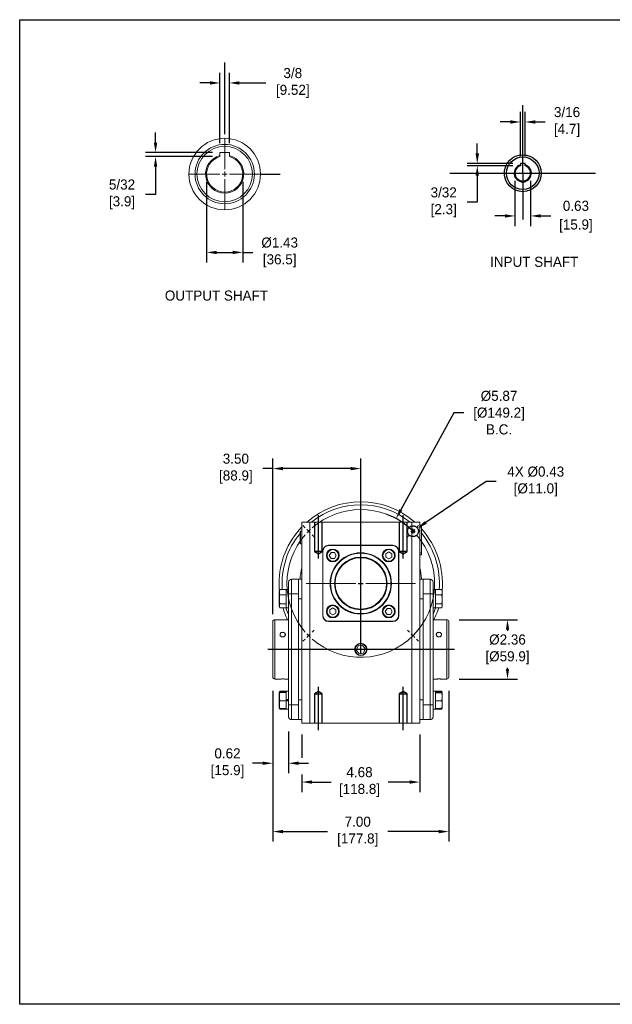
# Model space of a CAD drawing. Header units: inches. Extents: x 443.4 to 496, y 31.6 to 70.7.
# Tile 1 of 3: x 443.4 to 467, y 31.6 to 70.7. Entities that reach past the tile are written whole.
import ezdxf

# ---------------------------------------------------------------- set-up
doc = ezdxf.new("R2010")
doc.units = ezdxf.units.IN
doc.header["$MEASUREMENT"] = 0
doc.linetypes.add('CENTERX2', pattern=[20.32, 12.7, -2.54, 2.54, -2.54])
doc.linetypes.add('HIDDEN', pattern=[1.905, 1.27, -0.635])
for name, color, linetype in [('CENTER', 40, 'CENTERX2'), ('HIDDEN', 102, 'HIDDEN'), ('Text', 140, 'Continuous')]:
    doc.layers.add(name, color=color, linetype=linetype)
doc.layers.add('DIMENSIONS', color=140, linetype='Continuous', lineweight=15)
doc.dimstyles.get("Standard").update_dxf_attribs({"dimtxt": 0.4, "dimasz": 0.4, "dimexe": 0.4, "dimexo": 0.3, "dimgap": 0.2, "dimtad": 0, "dimtih": 1, "dimtoh": 1, "dimzin": 0, "dimdsep": 46, "dimtxsty": 'Standard', "dimcen": 0.09, "dimadec": 0, "dimazin": 0, "dimtfac": 1, "dimtofl": 0, "dimtmove": 0, "dimatfit": 3, "dimfxl": 0, "dimtolj": 1, "dimtzin": 0, "dimarcsym": 0})

# ---------------------------------------------------------------- blocks, each defined once
blk = doc.blocks.new('SW_CENTERMARKSYMBOL_1')
at = {"layer": 'DIMENSIONS', "color": 0}
for p, q in [((0, 1.43), (0, 9.43)), ((-1.43, 0), (-9.43, 0)), ((0, 0), (-0.71, 0)), ((0, 0), (0, 0.71)), ((0, 0), (0, -0.71)), ((0, 0), (0.71, 0)), ((1.43, 0), (9.43, 0)), ((0, -1.43), (0, -9.43))]:
    blk.add_line(p, q, dxfattribs=at)
blk = doc.blocks.new('SW_CENTERMARKSYMBOL_2')
at = {"layer": 'DIMENSIONS', "color": 0}
for p, q in [((-31.16, 1.01), (-31.76, 1.62)), ((-30.15, 0), (-30.65, 0.51)), ((-30.15, 0), (-29.64, -0.5)), ((-15.07, -13.64), (-15.07, 0.71)), ((0, 0), (-0.51, -0.51)), ((0, 0), (0.51, 0.51)), ((1.01, 1.01), (1.62, 1.62)), ((-29.14, -1.01), (-28.53, -1.62)), ((-1.01, -1.01), (-1.62, -1.62)), ((-16.5, -15.07), (-30.86, -15.07)), ((-15.07, -15.07), (-15.79, -15.07)), ((-15.07, -15.07), (-15.07, -14.36)), ((-15.07, -15.07), (-15.07, -15.79)), ((-15.07, -15.07), (-14.36, -15.07)), ((-15.07, -16.5), (-15.07, -30.86)), ((-13.65, -15.07), (0.71, -15.07)), ((-31.16, -31.16), (-31.76, -31.76)), ((-30.15, -30.15), (-30.65, -30.65)), ((-30.15, -30.15), (-29.64, -29.64)), ((-29.14, -29.14), (-28.53, -28.53)), ((-1.01, -29.14), (-1.62, -28.53)), ((0, -30.15), (-0.5, -29.64)), ((0, -30.15), (0.51, -30.65)), ((1.01, -31.16), (1.62, -31.76))]:
    blk.add_line(p, q, dxfattribs=at)
for start, end in [(48.8387, 131.1594), (134.999, 136.9189), (133.0792, 134.999), (44.999, 46.9189), (138.8387, 221.1613), (228.8406, 41.1594), (43.0792, 44.999), (223.0811, 225.001), (225.001, 226.9208), (308.8578, 311.1615), (313.0812, 315.001), (315.001, 316.9207), (318.8405, 321.1441)]:
    blk.add_arc((-15.07, -15.07), 21.32, start, end, dxfattribs=at)
blk = doc.blocks.new('SW_CENTERMARKSYMBOL_3')
at = {"layer": 'DIMENSIONS', "color": 0}
for p, q in [((0, 1.43), (0, 10.33)), ((-1.43, 0), (-10.33, 0)), ((0, 0), (-0.71, 0)), ((0, 0), (0, 0.71)), ((0, 0), (0, -0.71)), ((0, 0), (0.71, 0)), ((1.43, 0), (10.33, 0)), ((0, -1.43), (0, -10.33))]:
    blk.add_line(p, q, dxfattribs=at)
blk = doc.blocks.new('*D17')
at = {"layer": 'Defpoints', "color": 0}
for p in [(453.491, 44.317), (460.486, 44.317), (460.486, 38.423)]:
    blk.add_point(p, dxfattribs=at)
at = {"layer": 'DIMENSIONS', "color": 0, "lineweight": -2}
for p, q in [((453.491, 44.017), (453.491, 38.023)), ((460.486, 44.017), (460.486, 38.023)), ((453.891, 38.423), (455.667, 38.423)), ((460.086, 38.423), (458.067, 38.423))]:
    blk.add_line(p, q, dxfattribs=at)
at = {"layer": 'DIMENSIONS', "color": 0}
for points in [[(453.891, 38.489), (453.891, 38.356), (453.491, 38.423)], [(460.086, 38.489), (460.086, 38.356), (460.486, 38.423)]]:
    blk.add_solid(points, dxfattribs=at)
at = {"layer": 'DIMENSIONS', "color": 0, "insert": (456.867, 38.423), "char_height": 0.4, "attachment_point": 5}
blk.add_mtext('\\A1;7.00\\P[177.8]', dxfattribs=at)
blk = doc.blocks.new('*D18')
at = {"layer": 'Defpoints', "color": 0}
for p in [(454.648, 42.58), (459.33, 42.58), (459.33, 40.392)]:
    blk.add_point(p, dxfattribs=at)
at = {"layer": 'DIMENSIONS', "color": 0, "lineweight": -2}
for p, q in [((454.648, 42.28), (454.648, 41.355)), ((459.33, 42.28), (459.33, 39.992)), ((454.648, 40.698), (454.648, 39.992)), ((455.048, 40.392), (455.805, 40.392)), ((458.93, 40.392), (458.072, 40.392))]:
    blk.add_line(p, q, dxfattribs=at)
at = {"layer": 'DIMENSIONS', "color": 0}
for points in [[(455.048, 40.459), (455.048, 40.325), (454.648, 40.392)], [(458.93, 40.459), (458.93, 40.325), (459.33, 40.392)]]:
    blk.add_solid(points, dxfattribs=at)
at = {"layer": 'DIMENSIONS', "color": 0, "insert": (456.938, 40.392), "char_height": 0.4, "attachment_point": 5}
blk.add_mtext('\\A1;4.68\\P[118.8]', dxfattribs=at)
blk = doc.blocks.new('*D20')
at = {"layer": 'Defpoints', "color": 0}
for p in [(453.491, 52.855), (453.491, 46.768), (456.989, 45.189)]:
    blk.add_point(p, dxfattribs=at)
at = {"layer": 'DIMENSIONS', "color": 0, "lineweight": -2}
for p, q in [((453.491, 47.068), (453.491, 53.255)), ((456.989, 45.489), (456.989, 53.255)), ((453.491, 52.855), (453.091, 52.855)), ((456.589, 52.855), (453.891, 52.855))]:
    blk.add_line(p, q, dxfattribs=at)
at = {"layer": 'DIMENSIONS', "color": 0}
for points in [[(453.891, 52.921), (453.891, 52.788), (453.491, 52.855)], [(456.589, 52.921), (456.589, 52.788), (456.989, 52.855)]]:
    blk.add_solid(points, dxfattribs=at)
at = {"layer": 'DIMENSIONS', "color": 0, "insert": (452.024, 52.855), "char_height": 0.4, "attachment_point": 5}
blk.add_mtext('\\A1;3.50\\P[88.9]', dxfattribs=at)
blk = doc.blocks.new('*D21')
at = {"layer": 'Defpoints', "color": 0}
for p in [(453.491, 44.3), (454.117, 42.703), (454.117, 41.14)]:
    blk.add_point(p, dxfattribs=at)
at = {"layer": 'DIMENSIONS', "color": 0, "lineweight": -2}
for p, q in [((453.491, 44), (453.491, 40.74)), ((454.117, 42.403), (454.117, 40.74)), ((453.091, 41.14), (452.691, 41.14)), ((454.517, 41.14), (454.917, 41.14))]:
    blk.add_line(p, q, dxfattribs=at)
at = {"layer": 'DIMENSIONS', "color": 0}
for points in [[(453.091, 41.207), (453.091, 41.074), (453.491, 41.14)], [(454.517, 41.207), (454.517, 41.074), (454.117, 41.14)]]:
    blk.add_solid(points, dxfattribs=at)
at = {"layer": 'DIMENSIONS', "color": 0, "insert": (451.691, 41.14), "char_height": 0.4, "attachment_point": 5}
blk.add_mtext('\\A1;0.62\\P[15.9]', dxfattribs=at)
blk = doc.blocks.new('*D22')
at = {"layer": 'Defpoints', "color": 0}
for p in [(460.602, 46.846), (460.602, 44.486), (462.82, 44.486)]:
    blk.add_point(p, dxfattribs=at)
at = {"layer": 'DIMENSIONS', "color": 0, "lineweight": -2}
for p, q in [((460.902, 46.846), (463.22, 46.846)), ((462.82, 46.446), (462.82, 46.399)), ((462.82, 44.886), (462.82, 44.933)), ((460.902, 44.486), (463.22, 44.486))]:
    blk.add_line(p, q, dxfattribs=at)
at = {"layer": 'DIMENSIONS', "color": 0}
for points in [[(462.753, 46.446), (462.887, 46.446), (462.82, 46.846)], [(462.753, 44.886), (462.887, 44.886), (462.82, 44.486)]]:
    blk.add_solid(points, dxfattribs=at)
at = {"layer": 'DIMENSIONS', "color": 0, "insert": (462.82, 45.666), "char_height": 0.4, "attachment_point": 5}
blk.add_mtext('\\A1;%%C2.36\\P[%%C59.9]', dxfattribs=at)
blk = doc.blocks.new('*D23')
at = {"layer": 'Defpoints', "color": 0}
for p in [(458.885, 50.243), (459.243, 50.486)]:
    blk.add_point(p, dxfattribs=at)
at = {"layer": 'DIMENSIONS', "color": 0, "lineweight": -2}
for p, q in [((461.976, 52.342), (459.574, 50.711)), ((462.376, 52.342), (461.976, 52.342)), ((458.974, 50.365), (459.154, 50.365)), ((459.064, 50.275), (459.064, 50.455))]:
    blk.add_line(p, q, dxfattribs=at)
at = {"layer": 'DIMENSIONS', "color": 0}
blk.add_solid([(459.537, 50.766), (459.612, 50.656), (459.243, 50.486)], dxfattribs=at)
at = {"layer": 'DIMENSIONS', "color": 0, "insert": (463.943, 52.342), "char_height": 0.4, "attachment_point": 5}
blk.add_mtext('\\A1;4X %%C0.43\\P[%%C11.0]', dxfattribs=at)
blk = doc.blocks.new('*D24')
at = {"layer": 'Defpoints', "color": 0}
for p in [(458.392, 50.867), (455.585, 45.711)]:
    blk.add_point(p, dxfattribs=at)
at = {"layer": 'DIMENSIONS', "color": 0, "lineweight": -2}
for p, q in [((460.684, 55.078), (458.583, 51.219)), ((461.084, 55.078), (460.684, 55.078)), ((456.899, 48.289), (457.079, 48.289)), ((456.989, 48.199), (456.989, 48.379))]:
    blk.add_line(p, q, dxfattribs=at)
blk.add_arc((456.989, 48.289), 2.935, 47.0151, 69.2503, dxfattribs=at)
at = {"layer": 'DIMENSIONS', "color": 0}
blk.add_solid([(458.524, 51.25), (458.642, 51.187), (458.392, 50.867)], dxfattribs=at)
at = {"layer": 'DIMENSIONS', "color": 0, "insert": (462.484, 55.078), "char_height": 0.4, "attachment_point": 5}
blk.add_mtext('\\A1;%%C5.87\\P[%%C149.2]\\PB.C.', dxfattribs=at)
blk = doc.blocks.new('*D25')
at = {"layer": 'Defpoints', "color": 0}
for p in [(450.862, 64.556), (452.299, 64.556), (452.299, 61.449)]:
    blk.add_point(p, dxfattribs=at)
at = {"layer": 'DIMENSIONS', "color": 0, "lineweight": -2}
for p, q in [((450.862, 64.256), (450.862, 61.049)), ((452.299, 64.256), (452.299, 61.049)), ((451.262, 61.449), (451.899, 61.449)), ((452.299, 61.449), (452.699, 61.449))]:
    blk.add_line(p, q, dxfattribs=at)
at = {"layer": 'DIMENSIONS', "color": 0}
for points in [[(451.262, 61.516), (451.262, 61.383), (450.862, 61.449)], [(451.899, 61.516), (451.899, 61.383), (452.299, 61.449)]]:
    blk.add_solid(points, dxfattribs=at)
at = {"layer": 'DIMENSIONS', "color": 0, "insert": (453.765, 61.449), "char_height": 0.4, "attachment_point": 5}
blk.add_mtext('\\A1;%%C1.43\\P[36.5]', dxfattribs=at)
blk = doc.blocks.new('*D26')
at = {"layer": 'Defpoints', "color": 0}
for p in [(451.768, 68.188), (451.393, 65.491), (451.768, 65.491)]:
    blk.add_point(p, dxfattribs=at)
at = {"layer": 'DIMENSIONS', "color": 0, "lineweight": -2}
for p, q in [((451.393, 65.791), (451.393, 68.588)), ((451.768, 65.791), (451.768, 68.588)), ((450.993, 68.188), (450.593, 68.188)), ((452.168, 68.188), (453.219, 68.188))]:
    blk.add_line(p, q, dxfattribs=at)
at = {"layer": 'DIMENSIONS', "color": 0}
for points in [[(450.993, 68.254), (450.993, 68.121), (451.393, 68.188)], [(452.168, 68.254), (452.168, 68.121), (451.768, 68.188)]]:
    blk.add_solid(points, dxfattribs=at)
at = {"layer": 'DIMENSIONS', "color": 0, "insert": (454.286, 68.188), "char_height": 0.4, "attachment_point": 5}
blk.add_mtext('\\A1;3/8\\P[9.52]', dxfattribs=at)
blk = doc.blocks.new('*D27')
at = {"layer": 'Defpoints', "color": 0}
for p in [(451.393, 65.42), (448.832, 65.258), (451.393, 65.258)]:
    blk.add_point(p, dxfattribs=at)
at = {"layer": 'Text', "color": 0, "lineweight": -2}
for p, q in [((448.832, 65.82), (448.832, 66.22)), ((451.093, 65.42), (448.432, 65.42)), ((451.093, 65.258), (448.432, 65.258)), ((448.832, 64.858), (448.832, 63.756)), ((448.832, 63.756), (448.432, 63.756))]:
    blk.add_line(p, q, dxfattribs=at)
at = {"layer": 'Text', "color": 0}
for points in [[(448.765, 65.82), (448.899, 65.82), (448.832, 65.42)], [(448.765, 64.858), (448.899, 64.858), (448.832, 65.258)]]:
    blk.add_solid(points, dxfattribs=at)
at = {"layer": 'Text', "color": 0, "insert": (447.499, 63.756), "char_height": 0.4, "attachment_point": 5}
blk.add_mtext('\\A1;5/32\\P[3.9]', dxfattribs=at)
blk = doc.blocks.new('*D28')
at = {"layer": 'Defpoints', "color": 0}
for p in [(463.521, 66.636), (463.334, 64.983), (463.521, 64.983)]:
    blk.add_point(p, dxfattribs=at)
at = {"layer": 'DIMENSIONS', "color": 0, "lineweight": -2}
for p, q in [((463.334, 65.283), (463.334, 67.036)), ((463.521, 65.283), (463.521, 67.036)), ((462.934, 66.636), (462.534, 66.636)), ((463.921, 66.636), (464.321, 66.636))]:
    blk.add_line(p, q, dxfattribs=at)
at = {"layer": 'DIMENSIONS', "color": 0}
for points in [[(462.934, 66.703), (462.934, 66.57), (463.334, 66.636)], [(463.921, 66.703), (463.921, 66.57), (463.521, 66.636)]]:
    blk.add_solid(points, dxfattribs=at)
at = {"layer": 'DIMENSIONS', "color": 0, "insert": (465.187, 66.636), "char_height": 0.4, "attachment_point": 5}
blk.add_mtext('\\A1;3/16\\P[4.7]', dxfattribs=at)
blk = doc.blocks.new('*D29')
at = {"layer": 'Defpoints', "color": 0}
for p in [(461.619, 64.896), (463.334, 64.983), (463.334, 64.896)]:
    blk.add_point(p, dxfattribs=at)
at = {"layer": 'DIMENSIONS', "color": 0, "lineweight": -2}
for p, q in [((461.619, 65.383), (461.619, 65.783)), ((463.034, 64.983), (461.219, 64.983)), ((463.034, 64.896), (461.219, 64.896)), ((461.619, 64.496), (461.619, 63.443)), ((461.619, 63.443), (461.219, 63.443))]:
    blk.add_line(p, q, dxfattribs=at)
at = {"layer": 'DIMENSIONS', "color": 0}
for points in [[(461.552, 65.383), (461.685, 65.383), (461.619, 64.983)], [(461.552, 64.496), (461.685, 64.496), (461.619, 64.896)]]:
    blk.add_solid(points, dxfattribs=at)
at = {"layer": 'DIMENSIONS', "color": 0, "insert": (460.285, 63.443), "char_height": 0.4, "attachment_point": 5}
blk.add_mtext('\\A1;3/32\\P[2.3]', dxfattribs=at)
blk = doc.blocks.new('*D30')
at = {"layer": 'Defpoints', "color": 0}
for p in [(463.115, 64.598), (463.74, 64.598), (463.74, 62.9)]:
    blk.add_point(p, dxfattribs=at)
at = {"layer": 'DIMENSIONS', "color": 0, "lineweight": -2}
for p, q in [((463.115, 64.298), (463.115, 62.5)), ((463.74, 64.298), (463.74, 62.5)), ((462.715, 62.9), (462.315, 62.9)), ((464.14, 62.9), (464.54, 62.9))]:
    blk.add_line(p, q, dxfattribs=at)
at = {"layer": 'DIMENSIONS', "color": 0}
for points in [[(462.715, 62.966), (462.715, 62.833), (463.115, 62.9)], [(464.14, 62.966), (464.14, 62.833), (463.74, 62.9)]]:
    blk.add_solid(points, dxfattribs=at)
at = {"layer": 'DIMENSIONS', "color": 0, "char_height": 0.4, "attachment_point": 5}
for s, insert in [('\\A1;0.63', (465.54, 63.3)), ('\\A1;[15.9]', (465.54, 62.5))]:
    blk.add_mtext(s, dxfattribs=dict(at, insert=insert))

msp = doc.modelspace()

# ---------------------------------------------------------------- linework, layer by layer
at = {"color": 7, "linetype": 'Continuous', "lineweight": 15}
for p, q in [((451.393, 65.299), (451.393, 65.429)), ((451.393, 65.429), (451.768, 65.429)), ((451.393, 65.258), (451.393, 65.42)), ((451.768, 65.429), (451.768, 65.299)), ((451.768, 65.42), (451.768, 65.258)), ((454.962, 50.724), (454.648, 50.724)), ((454.648, 42.73), (454.648, 50.724)), ((454.962, 50.724), (454.962, 42.73)), ((459.015, 50.724), (454.962, 50.724)), ((459.015, 42.73), (459.015, 50.724)), ((459.33, 50.724), (459.015, 50.724)), ((459.33, 50.724), (459.33, 42.73)), ((459.408, 50.606), (459.33, 50.606)), ((459.408, 50.606), (459.408, 50.528)), ((459.408, 50.528), (459.408, 49.505)), ((454.574, 49.886), (454.574, 50.343)), ((454.593, 50.362), (454.593, 49.867)), ((455.71, 49.804), (458.267, 49.804)), ((455.71, 49.793), (458.267, 49.793)), ((455.474, 47.01), (455.474, 49.568)), ((455.484, 47.01), (455.484, 49.568)), ((455.807, 49.522), (455.737, 49.402)), ((455.737, 49.402), (455.807, 49.282)), ((455.945, 49.522), (455.807, 49.522)), ((456.014, 49.402), (455.945, 49.522)), ((455.945, 49.282), (456.014, 49.402)), ((458.101, 49.54), (457.982, 49.471)), ((457.982, 49.471), (457.982, 49.333)), ((457.982, 49.333), (458.101, 49.263)), ((458.221, 49.471), (458.101, 49.54)), ((458.101, 49.263), (458.221, 49.333)), ((458.221, 49.333), (458.221, 49.471)), ((458.493, 49.568), (458.493, 47.01)), ((458.503, 49.568), (458.503, 47.01)), ((459.408, 49.426), (459.33, 49.426)), ((459.408, 49.505), (459.408, 49.426)), ((455.807, 49.282), (455.945, 49.282)), ((454.117, 47.869), (454.117, 48.341)), ((454.235, 48.459), (454.51, 48.459)), ((454.51, 48.459), (454.51, 47.869)), ((454.51, 48.459), (454.648, 48.459)), ((459.33, 48.459), (459.467, 48.459)), ((459.467, 48.459), (459.743, 48.459)), ((459.467, 47.869), (459.467, 48.459)), ((459.861, 48.341), (459.861, 47.869)), ((453.749, 47.992), (453.749, 47.374)), ((454.018, 48.045), (453.774, 48.045)), ((454.018, 47.838), (453.774, 47.838)), ((454.018, 48.043), (454.018, 48.045)), ((454.018, 48.044), (454.018, 47.321)), ((454.117, 48.044), (454.018, 48.044)), ((454.018, 47.838), (454.018, 47.84)), ((454.018, 47.835), (454.018, 47.838)), ((454.117, 43.463), (454.117, 47.869)), ((454.51, 47.869), (454.51, 43.463)), ((459.467, 43.463), (459.467, 47.869)), ((459.861, 47.869), (459.861, 43.463)), ((459.959, 48.045), (459.959, 48.045)), ((459.959, 48.045), (460.203, 48.045)), ((459.959, 48.045), (459.959, 48.043)), ((459.959, 47.321), (459.959, 48.043)), ((459.959, 47.836), (459.959, 47.834)), ((459.959, 47.834), (460.203, 47.834)), ((459.959, 47.834), (459.959, 47.831)), ((460.228, 47.504), (460.228, 47.992)), ((454.018, 47.476), (453.774, 47.476)), ((454.018, 47.476), (454.018, 47.479)), ((454.018, 47.474), (454.018, 47.476)), ((454.51, 47.672), (454.51, 43.659)), ((459.467, 47.672), (459.467, 43.659)), ((459.959, 47.476), (459.959, 47.473)), ((459.959, 47.473), (460.203, 47.473)), ((459.959, 47.473), (459.959, 47.471)), ((460.228, 47.374), (460.228, 47.504)), ((454.018, 47.321), (453.774, 47.321)), ((454.018, 47.321), (454.018, 47.321)), ((455.876, 47.315), (455.756, 47.245)), ((455.756, 47.245), (455.756, 47.107)), ((455.756, 47.107), (455.876, 47.038)), ((455.996, 47.245), (455.876, 47.315)), ((455.876, 47.038), (455.996, 47.107)), ((455.996, 47.107), (455.996, 47.245)), ((458.032, 47.296), (457.963, 47.176)), ((457.963, 47.176), (458.032, 47.056)), ((458.171, 47.296), (458.032, 47.296)), ((458.032, 47.056), (458.171, 47.056)), ((458.24, 47.176), (458.171, 47.296)), ((458.171, 47.056), (458.24, 47.176)), ((459.959, 47.321), (460.203, 47.321)), ((453.491, 44.564), (453.491, 46.768)), ((458.267, 46.785), (455.71, 46.785)), ((458.267, 46.774), (455.71, 46.774)), ((460.486, 46.768), (460.486, 45.666)), ((456.878, 45.81), (456.808, 45.642)), ((457.058, 45.834), (456.878, 45.81)), ((457.169, 45.69), (457.058, 45.834)), ((456.808, 45.642), (456.919, 45.498)), ((456.919, 45.498), (457.099, 45.522)), ((457.099, 45.522), (457.169, 45.69)), ((460.486, 45.666), (460.486, 44.564)), ((453.749, 43.958), (453.749, 43.34)), ((454.018, 44.011), (453.774, 44.011)), ((454.018, 43.978), (453.774, 43.978)), ((454.018, 43.948), (453.774, 43.948)), ((454.018, 44.011), (454.018, 43.677)), ((454.018, 44.011), (454.018, 44.011)), ((454.018, 43.945), (454.018, 43.948)), ((454.018, 43.948), (454.018, 43.948)), ((459.861, 44.01), (459.959, 44.01)), ((459.959, 44.011), (459.959, 44.011)), ((459.959, 44.011), (460.203, 44.011)), ((459.959, 44.011), (459.959, 44.01)), ((459.959, 43.287), (459.959, 44.01)), ((459.959, 43.968), (459.959, 44.01)), ((459.959, 43.979), (460.203, 43.979)), ((459.959, 43.946), (459.959, 43.945)), ((459.959, 43.945), (459.959, 43.943)), ((459.959, 43.945), (460.203, 43.945)), ((460.228, 43.34), (460.228, 43.958)), ((454.018, 43.619), (453.774, 43.619)), ((454.117, 43.677), (454.018, 43.677)), ((454.018, 43.675), (454.018, 43.677)), ((454.018, 43.619), (454.018, 43.675)), ((454.018, 43.665), (454.117, 43.665)), ((454.018, 43.633), (454.117, 43.633)), ((454.018, 43.621), (454.018, 43.287)), ((454.117, 43.621), (454.018, 43.621)), ((454.018, 43.616), (454.018, 43.619)), ((454.117, 42.991), (454.117, 43.463)), ((454.51, 43.463), (454.51, 42.873)), ((459.467, 42.873), (459.467, 43.463)), ((459.861, 43.463), (459.861, 42.991)), ((459.959, 43.618), (459.959, 43.615)), ((459.959, 43.615), (460.203, 43.615)), ((459.959, 43.615), (459.959, 43.613)), ((454.018, 43.32), (453.774, 43.32)), ((454.018, 43.287), (453.774, 43.287)), ((454.018, 43.32), (454.018, 43.323)), ((454.018, 43.287), (454.018, 43.287)), ((459.959, 43.321), (459.959, 43.319)), ((459.959, 43.319), (460.203, 43.319)), ((459.959, 43.287), (460.203, 43.287)), ((454.51, 42.873), (454.235, 42.873)), ((454.648, 42.873), (454.51, 42.873)), ((454.648, 42.73), (454.962, 42.73)), ((459.015, 42.73), (454.962, 42.73)), ((459.015, 42.73), (459.33, 42.73)), ((459.467, 42.873), (459.33, 42.873)), ((459.743, 42.873), (459.467, 42.873))]:
    msp.add_line(p, q, dxfattribs=at)
for p, q in [((463.521, 64.983), (463.334, 64.983)), ((463.334, 64.983), (463.334, 64.896)), ((463.521, 64.896), (463.521, 64.983))]:
    msp.add_line(p, q)
at = {"color": 7, "linetype": 'Continuous', "lineweight": 0}
for p, q in [((459.408, 50.528), (459.33, 50.528)), ((455.71, 49.793), (455.71, 49.804)), ((458.267, 49.793), (458.267, 49.804)), ((455.484, 49.568), (455.474, 49.568)), ((458.503, 49.568), (458.493, 49.568)), ((459.408, 49.505), (459.33, 49.505)), ((454.235, 48.459), (454.235, 47.869)), ((459.743, 47.869), (459.743, 48.459)), ((454.117, 47.869), (454.235, 47.869)), ((454.235, 47.869), (454.235, 43.463)), ((454.51, 47.869), (454.235, 47.869)), ((459.743, 47.869), (459.467, 47.869)), ((459.743, 43.463), (459.743, 47.869)), ((459.861, 47.869), (459.743, 47.869)), ((454.648, 47.672), (454.51, 47.672)), ((459.467, 47.672), (459.33, 47.672)), ((455.484, 47.01), (455.474, 47.01)), ((458.503, 47.01), (458.493, 47.01)), ((453.57, 46.846), (453.57, 44.486)), ((455.71, 46.774), (455.71, 46.785)), ((458.267, 46.774), (458.267, 46.785)), ((460.408, 45.666), (460.408, 46.846)), ((460.408, 44.486), (460.408, 45.666)), ((454.117, 43.463), (454.235, 43.463)), ((454.235, 43.463), (454.235, 42.873)), ((454.235, 43.463), (454.51, 43.463)), ((454.51, 43.659), (454.648, 43.659)), ((459.33, 43.659), (459.467, 43.659)), ((459.467, 43.463), (459.743, 43.463)), ((459.743, 42.873), (459.743, 43.463)), ((459.861, 43.463), (459.743, 43.463))]:
    msp.add_line(p, q, dxfattribs=at)
at = {"color": 7, "linetype": 'Continuous', "lineweight": 15, "flags": 128}
msp.add_lwpolyline([(453.755, 48.006), (453.75, 48.077), (453.743, 48.289)], dxfattribs=at)
at = {"color": 7, "linetype": 'Continuous', "lineweight": 0, "flags": 128}
for points in [[(454.014, 47.321), (454.042, 47.24), (454.117, 47.05)], [(459.861, 47.05), (459.935, 47.24), (459.963, 47.321)]]:
    msp.add_lwpolyline(points, dxfattribs=at)
at = {"color": 7, "linetype": 'Continuous', "lineweight": 0}
for radius in [1.422, 1.102]:
    msp.add_circle((451.58, 64.565), radius, dxfattribs=at)
at = {"color": 7, "linetype": 'Continuous', "lineweight": 15}
for centre, radius in [((451.58, 64.565), 1.18), ((455.876, 49.402), 0.256), ((455.876, 49.402), 0.23), ((456.989, 48.289), 1.22), ((456.989, 48.289), 1.2), ((456.989, 48.289), 1.046), ((458.101, 49.402), 0.256), ((458.101, 49.402), 0.23), ((456.989, 48.289), 1.023), ((455.876, 47.176), 0.256), ((455.876, 47.176), 0.23), ((458.101, 47.176), 0.256), ((458.101, 47.176), 0.23), ((456.989, 45.666), 0.247), ((456.989, 45.666), 0.228)]:
    msp.add_circle(centre, radius, dxfattribs=at)
for radius in [0.734, 0.646]:
    msp.add_circle((463.428, 64.598), radius)
for centre, radius, start, end in [((451.58, 64.565), 0.758, 104.3201, 75.6799), ((451.58, 64.565), 0.718, 105.1227, 74.8773), ((456.989, 48.289), 3.246, 48.6166, 131.3834), ((456.989, 48.289), 3.246, 136.1546, 180), ((456.989, 48.289), 3.246, 354.9998, 41.8018), ((455.71, 49.568), 0.236, 90, 180), ((455.71, 49.568), 0.226, 90, 180), ((458.267, 49.568), 0.236, 0, 90), ((458.267, 49.568), 0.226, 0, 90), ((454.235, 48.341), 0.118, 90, 180), ((459.743, 48.341), 0.118, 0, 90), ((456.989, 48.289), 3.246, 197.356, 206.3904), ((455.71, 47.01), 0.236, 180, 270), ((455.71, 47.01), 0.226, 180, 270), ((458.267, 47.01), 0.226, 270, 0), ((458.267, 47.01), 0.236, 270, 0), ((456.989, 48.289), 3.246, 333.6096, 342.6502), ((453.57, 46.768), 0.0787, 90, 180), ((460.408, 46.768), 0.0787, 0, 90), ((453.57, 44.564), 0.0787, 180, 270), ((460.408, 44.564), 0.0787, 270, 0), ((454.235, 42.991), 0.118, 180, 270), ((459.743, 42.991), 0.118, 270, 0)]:
    msp.add_arc(centre, radius, start, end, dxfattribs=at)
for radius, start, end in [(0.341, 105.9896, 74.1849), (0.312, 107.5057, 72.6865)]:
    msp.add_arc((463.428, 64.598), radius, start, end)
at = {"color": 7, "linetype": 'Continuous', "lineweight": 0}
for radius, start, end in [(3.128, 51.1341, 128.8659), (3.128, 140.5415, 184.4722), (3.128, 355.5216, 39.3231), (2.422, 165.1423, 175.9665), (2.422, 4.0335, 14.8577)]:
    msp.add_arc((456.989, 48.289), radius, start, end, dxfattribs=at)
at = {"color": 7, "linetype": 'Continuous', "lineweight": 15}
for points in [[(450.616, 65.245), (450.615, 65.245)], [(452.652, 65.06), (452.652, 65.061)], [(454.593, 50.362), (454.574, 50.343)], [(454.648, 50.36), (454.593, 50.362)], [(454.574, 49.886), (454.593, 49.867)], [(454.593, 49.867), (454.648, 49.869)], [(453.767, 48.031), (453.749, 47.992)], [(453.774, 48.045), (453.767, 48.031)], [(454.117, 48.045), (454.018, 48.045)], [(459.959, 48.045), (459.861, 48.045)], [(460.21, 48.029), (460.203, 48.045)], [(460.228, 47.992), (460.211, 48.03)], [(453.749, 47.374), (453.767, 47.335)], [(460.211, 47.336), (460.228, 47.374)], [(454.018, 47.321), (454.117, 47.321)], [(459.861, 47.321), (459.959, 47.321)], [(454.117, 46.846), (453.57, 46.846)], [(460.408, 46.846), (459.861, 46.846)], [(453.57, 44.486), (453.778, 44.486)], [(453.99, 44.486), (454.117, 44.486)], [(459.861, 44.486), (459.986, 44.486)], [(460.198, 44.486), (460.408, 44.486)], [(453.752, 43.966), (453.749, 43.958)], [(453.767, 43.997), (453.752, 43.966)], [(453.762, 43.972), (453.774, 44.011)], [(453.774, 44.011), (453.767, 43.997)], [(454.117, 44.011), (454.018, 44.011)], [(459.959, 44.011), (459.861, 44.011)], [(460.21, 43.995), (460.203, 44.011)], [(460.225, 43.966), (460.211, 43.996)], [(460.228, 43.958), (460.225, 43.966)], [(453.749, 43.34), (453.752, 43.332)], [(453.752, 43.332), (453.767, 43.301)], [(454.018, 43.287), (454.117, 43.287)], [(459.861, 43.287), (459.959, 43.287)], [(460.211, 43.302), (460.225, 43.332)], [(460.225, 43.332), (460.228, 43.34)]]:
    msp.add_open_spline(points, degree=1, dxfattribs=at)
for points, knots in [([(451.393, 65.299), (451.393, 65.288), (451.393, 65.275), (451.393, 65.261), (451.393, 65.258)], [0, 0, 0, 0, 0.777071, 1, 1, 1, 1]), ([(451.768, 65.258), (451.768, 65.261), (451.768, 65.275), (451.768, 65.288), (451.768, 65.299)], [0, 0, 0, 0, 0.222929, 1, 1, 1, 1]), ([(453.774, 47.838), (453.765, 47.863), (453.748, 47.913), (453.752, 47.983), (453.767, 48.027), (453.774, 48.045)], [0, 0, 0, 0, 0.359919, 0.730736, 1, 1, 1, 1]), ([(453.774, 47.476), (453.765, 47.519), (453.748, 47.606), (453.752, 47.729), (453.767, 47.806), (453.774, 47.838)], [0, 0, 0, 0, 0.359919, 0.730737, 1, 1, 1, 1]), ([(460.203, 48.045), (460.208, 48.031), (460.222, 47.994), (460.23, 47.932), (460.219, 47.876), (460.207, 47.843), (460.203, 47.834)], [0, 0, 0, 0, 0.200449, 0.531174, 0.871908, 1, 1, 1, 1]), ([(460.203, 47.834), (460.212, 47.791), (460.229, 47.704), (460.226, 47.581), (460.21, 47.505), (460.203, 47.473)], [0, 0, 0, 0, 0.359919, 0.730736, 1, 1, 1, 1]), ([(453.774, 47.321), (453.771, 47.327), (453.759, 47.351), (453.748, 47.392), (453.755, 47.438), (453.769, 47.465), (453.774, 47.476)], [0, 0, 0, 0, 0.128092, 0.458987, 0.79955, 1, 1, 1, 1]), ([(460.203, 47.473), (460.212, 47.455), (460.229, 47.418), (460.226, 47.366), (460.21, 47.335), (460.203, 47.321)], [0, 0, 0, 0, 0.359919, 0.730737, 1, 1, 1, 1]), ([(453.884, 46.346), (453.896, 46.345), (453.92, 46.343), (453.952, 46.328), (453.976, 46.305), (453.99, 46.277), (453.992, 46.246), (453.982, 46.215), (453.961, 46.188), (453.931, 46.169), (453.896, 46.16), (453.86, 46.162), (453.827, 46.175), (453.799, 46.197), (453.782, 46.225), (453.776, 46.257), (453.782, 46.287), (453.8, 46.314), (453.827, 46.334), (453.857, 46.344), (453.877, 46.345), (453.884, 46.346)], [0, 0, 0, 0, 0.05354, 0.107075, 0.160746, 0.214508, 0.268121, 0.32158, 0.375117, 0.428845, 0.482578, 0.536122, 0.589578, 0.643183, 0.696943, 0.750622, 0.804111, 0.857597, 0.91127, 0.965032, 1, 1, 1, 1]), ([(460.093, 46.346), (460.105, 46.345), (460.129, 46.343), (460.16, 46.328), (460.185, 46.305), (460.199, 46.277), (460.201, 46.246), (460.19, 46.215), (460.169, 46.188), (460.14, 46.169), (460.105, 46.16), (460.068, 46.162), (460.035, 46.175), (460.008, 46.197), (459.99, 46.225), (459.984, 46.257), (459.991, 46.287), (460.008, 46.314), (460.035, 46.334), (460.065, 46.344), (460.085, 46.345), (460.093, 46.346)], [0, 0, 0, 0, 0.05354, 0.107074, 0.160746, 0.214508, 0.268121, 0.32158, 0.375117, 0.428844, 0.482578, 0.536122, 0.589578, 0.643183, 0.696943, 0.750622, 0.804111, 0.857597, 0.91127, 0.965031, 1, 1, 1, 1]), ([(453.778, 44.486), (453.778, 44.486), (453.776, 44.486), (453.783, 44.486), (453.8, 44.488), (453.827, 44.489), (453.857, 44.49), (453.877, 44.49), (453.884, 44.491)], [0, 0, 0, 0, 0.002828, 0.216712, 0.430583, 0.645202, 0.860175, 1, 1, 1, 1]), ([(453.884, 44.491), (453.896, 44.49), (453.92, 44.49), (453.952, 44.489), (453.976, 44.487), (453.99, 44.486), (453.99, 44.486), (453.99, 44.486)], [0, 0, 0, 0, 0.214244, 0.428467, 0.643237, 0.858367, 1, 1, 1, 1]), ([(459.986, 44.486), (459.986, 44.486), (459.984, 44.486), (459.991, 44.486), (460.008, 44.488), (460.035, 44.489), (460.065, 44.49), (460.085, 44.49), (460.093, 44.491)], [0, 0, 0, 0, 0.002828, 0.216712, 0.430583, 0.645202, 0.860173, 1, 1, 1, 1]), ([(460.093, 44.491), (460.105, 44.49), (460.129, 44.49), (460.16, 44.489), (460.184, 44.487), (460.198, 44.486), (460.198, 44.486), (460.198, 44.486)], [0, 0, 0, 0, 0.214244, 0.428466, 0.643237, 0.858367, 1, 1, 1, 1]), ([(453.774, 43.948), (453.765, 43.951), (453.748, 43.959), (453.752, 43.969), (453.767, 43.975), (453.774, 43.978)], [0, 0, 0, 0, 0.359919, 0.730737, 1, 1, 1, 1]), ([(453.774, 43.619), (453.769, 43.641), (453.755, 43.698), (453.748, 43.795), (453.758, 43.883), (453.771, 43.934), (453.774, 43.948)], [0, 0, 0, 0, 0.20045, 0.531174, 0.871908, 1, 1, 1, 1]), ([(460.203, 44.011), (460.207, 44.002), (460.212, 43.989), (460.214, 43.976), (460.215, 43.972)], [0, 0, 0, 0, 0.695837, 1, 1, 1, 1]), ([(460.203, 43.979), (460.212, 43.975), (460.229, 43.967), (460.226, 43.956), (460.21, 43.948), (460.203, 43.945)], [0, 0, 0, 0, 0.359919, 0.730736, 1, 1, 1, 1]), ([(460.203, 43.945), (460.212, 43.906), (460.229, 43.826), (460.226, 43.714), (460.21, 43.644), (460.203, 43.615)], [0, 0, 0, 0, 0.359919, 0.730737, 1, 1, 1, 1]), ([(453.774, 43.32), (453.765, 43.356), (453.748, 43.428), (453.752, 43.529), (453.767, 43.592), (453.774, 43.619)], [0, 0, 0, 0, 0.359919, 0.730736, 1, 1, 1, 1]), ([(460.203, 43.615), (460.208, 43.596), (460.222, 43.544), (460.23, 43.457), (460.219, 43.377), (460.207, 43.331), (460.203, 43.319)], [0, 0, 0, 0, 0.200449, 0.531174, 0.871908, 1, 1, 1, 1]), ([(453.755, 43.333), (453.755, 43.332), (453.755, 43.327), (453.767, 43.323), (453.774, 43.32)], [0, 0, 0, 0, 0.371215, 1, 1, 1, 1]), ([(453.774, 43.287), (453.768, 43.297), (453.76, 43.312), (453.758, 43.328), (453.757, 43.332)], [0, 0, 0, 0, 0.678332, 1, 1, 1, 1]), ([(460.203, 43.319), (460.214, 43.323), (460.226, 43.327), (460.224, 43.332), (460.224, 43.333)], [0, 0, 0, 0, 0.858551, 1, 1, 1, 1]), ([(460.221, 43.329), (460.221, 43.329), (460.22, 43.314), (460.212, 43.301), (460.203, 43.287)], [0, 0, 0, 0, 0.030608, 1, 1, 1, 1])]:
    msp.add_open_spline(points, degree=3, knots=knots, dxfattribs=at)
at = {"layer": 'CENTER'}
for p, q in [((463.428, 64.598), (463.428, 67.31)), ((460.534, 64.598), (466.321, 64.598)), ((463.428, 64.598), (463.428, 62.762))]:
    msp.add_line(p, q, dxfattribs=at)
at = {"layer": 'CENTER', "color": 40}
for p, q in [((455.302, 49.278), (455.302, 51)), ((458.675, 49.278), (458.675, 51)), ((460.71, 45.666), (453.294, 45.666)), ((455.302, 42.454), (455.302, 44.176)), ((458.675, 42.454), (458.675, 44.176))]:
    msp.add_line(p, q, dxfattribs=at)
for points in [[(451.58, 66.15), (451.58, 68.999)], [(453.003, 64.565), (453.789, 64.565)]]:
    msp.add_lwpolyline(points, dxfattribs=at)
msp.add_circle((459.064, 50.365), 0.216, dxfattribs=at)
at = {"layer": 'Defpoints'}
msp.add_lwpolyline([(496, 31.555), (443.432, 31.555), (443.432, 70.703), (496, 70.703)], close=True, dxfattribs=at)
at = {"layer": 'HIDDEN'}
for p, q in [((455.146, 50.724), (455.146, 49.553)), ((455.459, 49.553), (455.459, 50.724)), ((458.519, 50.724), (458.519, 49.553)), ((458.831, 49.553), (458.831, 50.724)), ((455.459, 49.553), (455.146, 49.553)), ((455.146, 49.553), (455.302, 49.46)), ((455.302, 49.46), (455.459, 49.553)), ((458.831, 49.553), (458.519, 49.553)), ((458.519, 49.553), (458.675, 49.46)), ((458.675, 49.46), (458.831, 49.553)), ((455.302, 43.994), (455.146, 43.901)), ((455.146, 43.901), (455.459, 43.901)), ((455.146, 43.901), (455.146, 42.73)), ((455.459, 43.901), (455.302, 43.994)), ((455.459, 42.73), (455.459, 43.901)), ((458.675, 43.994), (458.519, 43.901)), ((458.519, 43.901), (458.831, 43.901)), ((458.519, 43.901), (458.519, 42.73)), ((458.831, 43.901), (458.675, 43.994)), ((458.831, 42.73), (458.831, 43.901))]:
    msp.add_line(p, q, dxfattribs=at)

# ---------------------------------------------------------------- block references
at = {"layer": 'CENTER', "color": 40, "xscale": 0.1377, "yscale": 0.1377, "zscale": 0.1377}
for name, p in [('SW_CENTERMARKSYMBOL_3', (451.58, 64.565)), ('SW_CENTERMARKSYMBOL_2', (459.064, 50.365))]:
    msp.add_blockref(name, p, dxfattribs=at)
at = {"layer": 'DIMENSIONS', "xscale": 0.1377, "yscale": 0.1377, "zscale": 0.1377}
msp.add_blockref('SW_CENTERMARKSYMBOL_1', (456.989, 48.289), dxfattribs=at)

# ---------------------------------------------------------------- texts
at = {"layer": 'DIMENSIONS', "char_height": 0.4, "attachment_point": 1}
for s, insert in [('INPUT SHAFT', (462.128, 61.276)), ('OUTPUT SHAFT', (449.201, 59.935))]:
    msp.add_mtext_dynamic_manual_height_columns(s, width=4.80688, gutter_width=1, heights=[0], dxfattribs=dict(at, insert=insert))

# ---------------------------------------------------------------- dimensions: what is measured, and where the dimension line sits
at = {"layer": 'DIMENSIONS'}
for base, p1, p2, text, picture, middle in [((451.768, 68.188), (451.393, 65.491), (451.768, 65.491), '3/8\\P[9.52]', '*D26', (454.286, 68.188)), ((452.299, 61.449), (450.862, 64.556), (452.299, 64.556), '%%C1.43\\P[36.5]', '*D25', (453.765, 61.449)), ((453.491, 52.855), (456.989, 45.189), (453.491, 46.768), '3.50\\P[88.9]', '*D20', (452.024, 52.855)), ((454.117, 41.14), (453.491, 44.3), (454.117, 42.703), '0.62\\P[15.9]', '*D21', (451.691, 41.14)), ((460.486, 38.423), (453.491, 44.317), (460.486, 44.317), '7.00\\P[177.8]', '*D17', (456.867, 38.423)), ((459.33, 40.392), (454.648, 42.58), (459.33, 42.58), '4.68\\P[118.8]', '*D18', (456.938, 40.392))]:
    dim = msp.add_linear_dim(base=base, p1=p1, p2=p2, text=text, dimstyle='Standard', override={"dimpost": '\\X'}, dxfattribs=at)
    dim.commit()
    dim.dimension.update_dxf_attribs({"geometry": picture, "text_midpoint": middle, "dimtype": 160})
dim = msp.add_linear_dim(base=(463.521, 66.636), p1=(463.334, 64.983), p2=(463.521, 64.983), text='3/16\\P[4.7]', dimstyle='Standard', override={"dimpost": '\\X'}, dxfattribs=at)
dim.commit()
dim.dimension.update_dxf_attribs({"geometry": '*D28', "text_midpoint": (465.187, 66.636)})
for base, p1, p2, text, picture, middle in [((461.619, 64.896), (463.334, 64.983), (463.334, 64.896), '3/32\\P[2.3]', '*D29', (460.285, 63.443)), ((462.82, 44.486), (460.602, 46.846), (460.602, 44.486), '%%C2.36\\P[%%C59.9]', '*D22', (462.82, 45.666))]:
    dim = msp.add_linear_dim(base=base, p1=p1, p2=p2, angle=90, text=text, dimstyle='Standard', override={"dimpost": '\\X'}, dxfattribs=at)
    dim.commit()
    dim.dimension.update_dxf_attribs({"geometry": picture, "text_midpoint": middle, "dimtype": 160})
dim = msp.add_linear_dim(base=(463.740165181, 62.899726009), p1=(463.115165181, 64.597601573), p2=(463.740165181, 64.597601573), dimstyle='Standard', override={"dimpost": '\\X'}, dxfattribs=at)
dim.commit()
dim.dimension.update_dxf_attribs({"geometry": '*D30', "text_midpoint": (465.540165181, 62.899726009)})
for p1, p2, text, picture, middle in [((455.585, 45.711), (458.392, 50.867), '%%C5.87\\P[%%C149.2]\\PB.C.', '*D24', (462.484, 55.078)), ((458.885, 50.243), (459.243, 50.486), '4X %%C0.43\\P[%%C11.0]', '*D23', (463.943, 52.342))]:
    dim = msp.add_diameter_dim_2p(p1=p1, p2=p2, text=text, dimstyle='Standard', override={"dimpost": '\\X'}, dxfattribs=at)
    dim.commit()
    dim.dimension.update_dxf_attribs({"geometry": picture, "text_midpoint": middle, "dimtype": 163})
at = {"layer": 'Text'}
dim = msp.add_linear_dim(base=(448.832, 65.258), p1=(451.393, 65.42), p2=(451.393, 65.258), angle=90, text='5/32\\P[3.9]', dimstyle='Standard', override={"dimpost": '\\X'}, dxfattribs=at)
dim.commit()
dim.dimension.update_dxf_attribs({"geometry": '*D27', "text_midpoint": (447.499, 63.756), "dimtype": 160})

doc.saveas('drawing.dxf')
